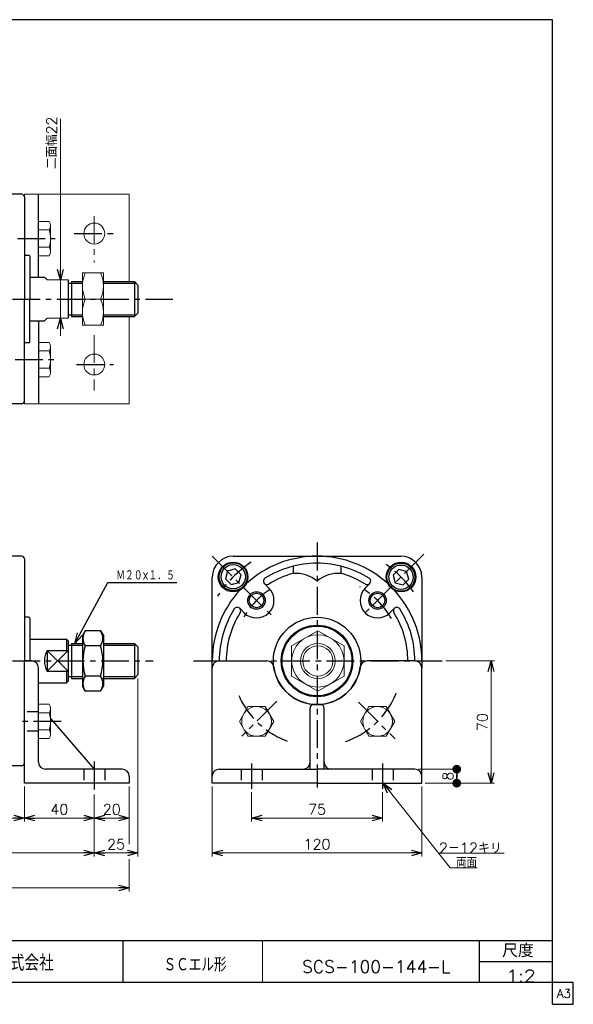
# Model space of a CAD drawing. Header units: millimetres. Extents: x -380 to 408, y -281 to 283.
# Tile 2 of 2: x 91 to 408, y -281 to 283. Entities that reach past the tile are written whole.
import ezdxf
from ezdxf.enums import TextEntityAlignment as Align

# ---------------------------------------------------------------- set-up
doc = ezdxf.new("R2010")
doc.units = ezdxf.units.MM
doc.header["$LTSCALE"] = 0.5
doc.linetypes.add('CENTER', pattern=[50.8, 31.75, -6.35, 6.35, -6.35])
doc.linetypes.add('DASHED', pattern=[19.05, 12.7, -6.35])
doc.layers.add('ZUWAKU', color=7, linetype='Continuous')
doc.styles.add('FdaStyle0', font='txt.shx', dxfattribs={"bigfont": 'bigfont'})
doc.dimstyles.new('DaDimRotatedStyle', dxfattribs={"dimtxt": 6, "dimasz": 6.000004, "dimexe": 2, "dimexo": 2, "dimgap": 2, "dimtad": 3, "dimdsep": 46, "dimtxsty": 'FdaStyle0', "dimblk1": 'OPEN30', "dimblk2": 'OPEN30', "dimsah": 1, "dimcen": 0.09, "dimclrd": 4, "dimclre": 4, "dimclrt": 4, "dimadec": 0, "dimazin": 2, "dimtfac": 1, "dimtdec": 4, "dimtmove": 0, "dimatfit": 0, "dimfxl": 1, "dimarcsym": 0})

# ---------------------------------------------------------------- blocks, each defined once
blk = doc.blocks.new('_OPEN30')
at = {"color": 0, "linetype": 'ByBlock', "lineweight": -2}
for p, q in [((-1, 0.267949), (0, 0)), ((0, 0), (-1, -0.267949)), ((0, 0), (-1, 0))]:
    blk.add_line(p, q, dxfattribs=at)
blk = doc.blocks.new('DC_GROUP_Φ100_3')
at = {"color": 4, "linetype": 'Continuous', "lineweight": 25}
for p, q in [((128.6, -67), (126.97, -69.82)), ((137.34, -67), (128.6, -67)), ((137.34, -67), (138.97, -69.82)), ((126.97, -69.82), (126.97, -98.82)), ((138.97, -69.82), (138.97, -98.82)), ((138.97, -69.82), (138.97, -98.82)), ((137.34, -75.66), (128.6, -75.66)), ((137.34, -92.98), (128.6, -92.98)), ((128.6, -101.64), (126.97, -98.82)), ((137.34, -101.64), (138.97, -98.82)), ((137.34, -101.64), (128.6, -101.64))]:
    blk.add_line(p, q, dxfattribs=at)
for centre, radius, start, end in [((134.93, -71.33), 7.67, 145.6111, 214.3889), ((131.01, -71.33), 7.67, 325.6111, 34.3889), ((155.92, -84.32), 28.66, 162.4111, 197.5889), ((110.02, -84.32), 28.66, 342.4111, 17.5889), ((134.93, -97.31), 7.67, 145.6111, 214.3889), ((131.01, -97.31), 7.67, 325.6111, 34.3889)]:
    blk.add_arc(centre, radius, start, end, dxfattribs=at)
blk = doc.blocks.new('DC_GROUP_Φ100_4')
at = {"color": 4, "linetype": 'Continuous', "lineweight": 13}
for p, q in [((261.74, -67), (246.74, -75.66)), ((276.74, -75.66), (261.74, -67)), ((246.74, -75.66), (246.74, -92.98)), ((276.74, -92.98), (276.74, -75.66)), ((246.74, -92.98), (261.74, -101.64)), ((261.74, -101.64), (276.74, -92.98))]:
    blk.add_line(p, q, dxfattribs=at)
for radius in [15, 10, 8.65]:
    blk.add_circle((261.74, -84.32), radius, dxfattribs=at)
blk = doc.blocks.new('DC_GROUP_Φ100_5')
at = {"color": 4, "linetype": 'Continuous', "lineweight": 25}
for p, q in [((210.04, -32.85), (208.85, -37.31)), ((214.5, -31.65), (210.04, -32.85)), ((217.77, -34.92), (214.5, -31.65)), ((208.85, -37.31), (212.11, -40.57)), ((212.11, -40.57), (216.57, -39.38)), ((216.57, -39.38), (217.77, -34.92))]:
    blk.add_line(p, q, dxfattribs=at)
for radius in [8, 6.96]:
    blk.add_circle((213.31, -36.11), radius, dxfattribs=at)
blk = doc.blocks.new('DC_GROUP_Φ100_6')
at = {"color": 4, "linetype": 'Continuous', "lineweight": 25}
for p, q in [((308.13, -31.88), (304.86, -35.15)), ((312.59, -33.08), (308.13, -31.88)), ((313.78, -37.54), (312.59, -33.08)), ((304.86, -35.15), (306.06, -39.61)), ((310.52, -40.8), (313.78, -37.54)), ((306.06, -39.61), (310.52, -40.8))]:
    blk.add_line(p, q, dxfattribs=at)
for radius in [8, 6.96]:
    blk.add_circle((309.32, -36.34), radius, dxfattribs=at)
blk = doc.blocks.new('DC_GROUP_Φ100_7')
at = {"color": 4, "linetype": 'Continuous', "lineweight": 13}
for p, q in [((101.75, -128.78), (101.75, -109.15)), ((101.75, -109.15), (107.85, -109.15)), ((108.75, -126.33), (108.75, -111.6)), ((101.75, -114.06), (107.85, -114.06)), ((101.75, -123.87), (107.85, -123.87)), ((101.75, -128.78), (107.85, -128.78))]:
    blk.add_line(p, q, dxfattribs=at)
for centre, radius, start, end in [((104.97, -111.6), 3.78, 319.5701, 40.4299), ((94.97, -118.97), 13.78, 339.1359, 20.8641), ((104.97, -126.33), 3.78, 319.5701, 40.4299)]:
    blk.add_arc(centre, radius, start, end, dxfattribs=at)
blk = doc.blocks.new('DC_GROUP_Φ100_12')
at = {"color": 4, "linetype": 'Continuous', "lineweight": 13}
for p, q in [((221.73, -110.47), (216.82, -118.97)), ((231.54, -110.47), (221.73, -110.47)), ((236.45, -118.97), (231.54, -110.47)), ((216.82, -118.97), (221.73, -127.47)), ((231.54, -127.47), (236.45, -118.97)), ((221.73, -127.47), (231.54, -127.47))]:
    blk.add_line(p, q, dxfattribs=at)
blk.add_circle((226.64, -118.97), 8.5, dxfattribs=at)
blk = doc.blocks.new('DC_GROUP_Φ100_13')
at = {"color": 4, "linetype": 'Continuous', "lineweight": 13}
for p, q in [((221.73, -110.47), (216.82, -118.97)), ((231.54, -110.47), (221.73, -110.47)), ((236.45, -118.97), (231.54, -110.47)), ((216.82, -118.97), (221.73, -127.47)), ((231.54, -127.47), (236.45, -118.97)), ((221.73, -127.47), (231.54, -127.47))]:
    blk.add_line(p, q, dxfattribs=at)
blk.add_circle((226.64, -118.97), 8.5, dxfattribs=at)
blk = doc.blocks.new('DC_GROUP_Φ100_14')
at = {"color": 4, "linetype": 'Continuous', "lineweight": 13}
for p, q in [((291.02, -110.47), (286.12, -118.97)), ((300.84, -110.47), (291.02, -110.47)), ((305.75, -118.97), (300.84, -110.47)), ((286.12, -118.97), (291.02, -127.47)), ((300.84, -127.47), (305.75, -118.97)), ((291.02, -127.47), (300.84, -127.47))]:
    blk.add_line(p, q, dxfattribs=at)
blk.add_circle((295.93, -118.97), 8.5, dxfattribs=at)
blk = doc.blocks.new('*D15')
at = {"color": 4, "linetype": 'Continuous', "lineweight": 13}
for p, q in [((223.78, -159.5), (223.78, -176.32)), ((298.78, -159.5), (298.78, -176.32)), ((223.78, -174.32), (298.78, -174.32))]:
    blk.add_line(p, q, dxfattribs=at)
at = {"color": 4, "xscale": 6.000005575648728, "yscale": 5.999978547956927}
for p, rotation in [((223.78, -174.32), 180), ((298.78, -174.32), 360)]:
    blk.add_blockref('_OPEN30', p, dxfattribs=dict(at, rotation=rotation))
at = {"color": 4, "insert": (261.28, -172.32), "char_height": 6, "width": 22.5, "attachment_point": 8, "style": 'FdaStyle0'}
blk.add_mtext('\\T1.00;75', dxfattribs=at)
blk = doc.blocks.new('*D16')
at = {"color": 4, "linetype": 'Continuous', "lineweight": 13}
for p, q in [((201.28, -156.32), (201.28, -196.32)), ((321.28, -156.32), (321.28, -196.32)), ((201.28, -194.32), (321.28, -194.32))]:
    blk.add_line(p, q, dxfattribs=at)
at = {"color": 4, "xscale": 6.000005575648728, "yscale": 5.999978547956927}
for p, rotation in [((201.28, -194.32), 180), ((321.28, -194.32), 360)]:
    blk.add_blockref('_OPEN30', p, dxfattribs=dict(at, rotation=rotation))
at = {"color": 4, "insert": (261.28, -192.32), "char_height": 6, "width": 30, "attachment_point": 8, "style": 'FdaStyle0'}
blk.add_mtext('\\T1.00;120', dxfattribs=at)
blk = doc.blocks.new('_DOT')
at = {"color": 0, "linetype": 'ByBlock', "lineweight": -2}
blk.add_line((-0.5, 0), (-1, 0), dxfattribs=at)
at = {"color": 0, "linetype": 'ByBlock', "const_width": 0.5}
blk.add_lwpolyline([(-0.25, 0, 1), (0.25, 0, 1)], format="xyb", close=True, dxfattribs=at)
blk = doc.blocks.new('*D17')
at = {"color": 4, "linetype": 'Continuous', "lineweight": 13}
for p, q in [((319.28, -146.32), (343.28, -146.32)), ((341.28, -154.32), (341.28, -146.32)), ((323.28, -154.32), (343.28, -154.32))]:
    blk.add_line(p, q, dxfattribs=at)
at = {"color": 4, "xscale": 5, "yscale": 5}
for p, rotation in [((341.28, -146.32), 90), ((341.28, -154.32), 270)]:
    blk.add_blockref('_DOT', p, dxfattribs=dict(at, rotation=rotation))
at = {"color": 4, "insert": (339.28, -150.32), "char_height": 6, "width": 15, "attachment_point": 8, "rotation": 90, "style": 'FdaStyle0'}
blk.add_mtext('\\T1.00;8', dxfattribs=at)
blk = doc.blocks.new('*D18')
at = {"color": 4, "linetype": 'Continuous', "lineweight": 13}
for p, q in [((334.95, -84.32), (362.9, -84.32)), ((360.9, -154.32), (360.9, -84.32)), ((323.28, -154.32), (362.9, -154.32))]:
    blk.add_line(p, q, dxfattribs=at)
at = {"color": 4, "xscale": 6.000005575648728, "yscale": 5.999978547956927}
for p, rotation in [((360.9, -84.32), 90), ((360.9, -154.32), 270)]:
    blk.add_blockref('_OPEN30', p, dxfattribs=dict(at, rotation=rotation))
at = {"color": 4, "insert": (358.9, -119.32), "char_height": 6, "width": 22.5, "attachment_point": 8, "rotation": 90, "style": 'FdaStyle0'}
blk.add_mtext('\\T1.00;70', dxfattribs=at)
blk = doc.blocks.new('*D19')
at = {"color": 4, "linetype": 'Continuous', "lineweight": 13}
for p, q in [((-174.25, -156.32), (-174.25, -176.32)), ((93.75, -156.32), (93.75, -176.32)), ((-174.25, -174.32), (93.75, -174.32))]:
    blk.add_line(p, q, dxfattribs=at)
at = {"color": 4, "xscale": 6.000005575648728, "yscale": 5.999978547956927}
for p, rotation in [((-174.25, -174.32), 180), ((93.75, -174.32), 360)]:
    blk.add_blockref('_OPEN30', p, dxfattribs=dict(at, rotation=rotation))
at = {"color": 4, "insert": (-40.25, -172.32), "char_height": 6, "width": 30, "attachment_point": 8, "style": 'FdaStyle0'}
blk.add_mtext('\\T1.00;268', dxfattribs=at)
blk = doc.blocks.new('*D20')
at = {"color": 4, "linetype": 'Continuous', "lineweight": 13}
for p, q in [((93.75, -156.32), (93.75, -176.32)), ((133.75, -160.76), (133.75, -176.32)), ((93.75, -174.32), (133.75, -174.32))]:
    blk.add_line(p, q, dxfattribs=at)
at = {"color": 4, "xscale": 6.000005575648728, "yscale": 5.999978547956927}
for p, rotation in [((93.75, -174.32), 180), ((133.75, -174.32), 360)]:
    blk.add_blockref('_OPEN30', p, dxfattribs=dict(at, rotation=rotation))
at = {"color": 4, "insert": (113.75, -172.32), "char_height": 6, "width": 22.5, "attachment_point": 8, "style": 'FdaStyle0'}
blk.add_mtext('\\T1.00;40', dxfattribs=at)
blk = doc.blocks.new('*D21')
at = {"color": 4, "linetype": 'Continuous', "lineweight": 13}
for p, q in [((153.75, -156.32), (153.75, -176.32)), ((133.75, -160.76), (133.75, -176.32)), ((133.75, -174.32), (153.75, -174.32))]:
    blk.add_line(p, q, dxfattribs=at)
at = {"color": 4, "xscale": 6.000005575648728, "yscale": 5.999978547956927}
for p, rotation in [((133.75, -174.32), 180), ((153.75, -174.32), 360)]:
    blk.add_blockref('_OPEN30', p, dxfattribs=dict(at, rotation=rotation))
at = {"color": 4, "insert": (143.75, -172.32), "char_height": 6, "width": 22.5, "attachment_point": 8, "style": 'FdaStyle0'}
blk.add_mtext('\\T1.00;20', dxfattribs=at)
blk = doc.blocks.new('*D22')
at = {"color": 4, "linetype": 'Continuous', "lineweight": 13}
for p, q in [((-214.25, -160.76), (-214.25, -196.32)), ((133.75, -160.76), (133.75, -196.32)), ((-214.25, -194.32), (133.75, -194.32))]:
    blk.add_line(p, q, dxfattribs=at)
at = {"color": 4, "xscale": 6.000005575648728, "yscale": 5.999978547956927}
for p, rotation in [((-214.25, -194.32), 180), ((133.75, -194.32), 360)]:
    blk.add_blockref('_OPEN30', p, dxfattribs=dict(at, rotation=rotation))
at = {"color": 4, "insert": (-40.25, -192.32), "char_height": 6, "width": 30, "attachment_point": 8, "style": 'FdaStyle0'}
blk.add_mtext('\\T1.00;348', dxfattribs=at)
blk = doc.blocks.new('*D23')
at = {"color": 4, "linetype": 'Continuous', "lineweight": 13}
for p, q in [((158.75, -94.32), (158.75, -196.32)), ((133.75, -160.76), (133.75, -196.32)), ((133.75, -194.32), (158.75, -194.32))]:
    blk.add_line(p, q, dxfattribs=at)
at = {"color": 4, "xscale": 6.000005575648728, "yscale": 5.999978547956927}
for p, rotation in [((133.75, -194.32), 180), ((158.75, -194.32), 360)]:
    blk.add_blockref('_OPEN30', p, dxfattribs=dict(at, rotation=rotation))
at = {"color": 4, "insert": (146.25, -192.32), "char_height": 6, "width": 22.5, "attachment_point": 8, "style": 'FdaStyle0'}
blk.add_mtext('\\T1.00;25', dxfattribs=at)
blk = doc.blocks.new('DC_GROUP_Φ100_15')
at = {"color": 4, "linetype": 'Continuous', "lineweight": 13}
for p, q in [((-234.25, -156.32), (-234.25, -216.32)), ((153.75, -156.32), (153.75, -189.25)), ((153.75, -197.86), (153.75, -216.32)), ((-234.25, -214.32), (153.75, -214.32))]:
    blk.add_line(p, q, dxfattribs=at)
at = {"color": 4, "xscale": 6.000005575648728, "yscale": 5.999978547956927}
for p, rotation in [((-234.25, -214.32), 180), ((153.75, -214.32), 360)]:
    blk.add_blockref('_OPEN30', p, dxfattribs=dict(at, rotation=rotation))
at = {"color": 4, "style": 'FdaStyle0'}
blk.add_text('388', height=6, dxfattribs=at).set_placement((-49.25, -212.32), (-31.25, -212.32), align=Align.FIT)
blk = doc.blocks.new('DC_GROUP_Φ100_16')
at = {"color": 4, "linetype": 'Continuous', "lineweight": 13}
for p, q in [((138.97, 137.99), (126.97, 137.99)), ((126.97, 137.99), (126.97, 107.99)), ((138.97, 107.99), (138.97, 137.99)), ((128.59, 122.99), (137.35, 122.99)), ((126.97, 107.99), (138.97, 107.99))]:
    blk.add_line(p, q, dxfattribs=at)
for centre, start, end in [((145.04, 130.49), 155.495, 204.505), ((120.9, 130.49), 335.495, 24.505), ((145.04, 115.49), 155.495, 204.505), ((120.9, 115.49), 335.495, 24.505)]:
    blk.add_arc(centre, 18.08, start, end, dxfattribs=at)
blk = doc.blocks.new('DC_GROUP_Φ100_17')
at = {"color": 4, "linetype": 'Continuous', "lineweight": 13}
for p, q in [((101.75, 147.82), (101.75, 167.45)), ((101.75, 167.45), (107.85, 167.45)), ((108.75, 150.27), (108.75, 165)), ((101.75, 162.54), (107.85, 162.54)), ((101.75, 152.73), (107.85, 152.73)), ((101.75, 147.82), (107.85, 147.82))]:
    blk.add_line(p, q, dxfattribs=at)
for centre, radius, start, end in [((104.97, 165), 3.78, 319.5701, 40.4299), ((94.97, 157.63), 13.78, 339.1359, 20.8641), ((104.97, 150.27), 3.78, 319.5701, 40.4299)]:
    blk.add_arc(centre, radius, start, end, dxfattribs=at)
blk = doc.blocks.new('DC_GROUP_Φ100_18')
at = {"color": 4, "linetype": 'Continuous', "lineweight": 13}
for p, q in [((101.75, 78.52), (101.75, 98.15)), ((101.75, 98.15), (107.85, 98.15)), ((101.75, 93.25), (107.85, 93.25)), ((108.75, 80.98), (108.75, 95.7)), ((101.75, 83.43), (107.85, 83.43)), ((101.75, 78.52), (107.85, 78.52))]:
    blk.add_line(p, q, dxfattribs=at)
for centre, radius, start, end in [((104.97, 95.7), 3.78, 319.5701, 40.4299), ((94.97, 88.34), 13.78, 339.1359, 20.8641), ((104.97, 80.98), 3.78, 319.5701, 40.4299)]:
    blk.add_arc(centre, radius, start, end, dxfattribs=at)
blk = doc.blocks.new('DC_GROUP_Φ100_19')
at = {"color": 4, "linetype": 'Continuous', "lineweight": 13}
for p, q in [((101.75, 78.52), (101.75, 98.15)), ((101.75, 98.15), (107.85, 98.15)), ((101.75, 93.25), (107.85, 93.25)), ((108.75, 80.98), (108.75, 95.7)), ((101.75, 83.43), (107.85, 83.43)), ((101.75, 78.52), (107.85, 78.52))]:
    blk.add_line(p, q, dxfattribs=at)
for centre, radius, start, end in [((104.97, 95.7), 3.78, 319.5701, 40.4299), ((94.97, 88.34), 13.78, 339.1359, 20.8641), ((104.97, 80.98), 3.78, 319.5701, 40.4299)]:
    blk.add_arc(centre, radius, start, end, dxfattribs=at)

msp = doc.modelspace()

# ---------------------------------------------------------------- linework, layer by layer
at = {"color": 4, "linetype": 'Continuous', "lineweight": 13}
for p, q in [((114.336, 226.152), (114.336, 133.986)), ((93.749, 182.986), (93.749, 62.986)), ((93.749, 182.986), (153.742, 182.986)), ((153.742, 182.986), (153.742, 132.986)), ((106.749, 133.986), (105.176, 135.486)), ((106.749, 133.986), (118.749, 133.986)), ((114.336, 111.986), (114.336, 133.986)), ((126.97, 132.986), (126.97, 112.986)), ((153.742, 112.986), (153.742, 62.986)), ((106.749, 111.986), (105.176, 110.486)), ((106.749, 111.986), (118.749, 111.986)), ((114.336, 101.986), (114.336, 111.986)), ((153.742, 62.986), (93.742, 62.986)), ((299.179, -154.317), (337.569, -202.796)), ((330.994, -194.493), (368.421, -194.493)), ((337.569, -202.796), (352.906, -202.796))]:
    msp.add_line(p, q, dxfattribs=at)
at = {"color": 4, "linetype": 'Continuous', "lineweight": 25}
for p, q in [((92.249, 182.986), (66.749, 182.986)), ((92.249, 182.986), (66.749, 182.986)), ((93.749, 181.486), (93.749, 147.986)), ((93.749, 181.486), (93.749, 122.986)), ((101.749, 135.486), (101.749, 182.986)), ((96.249, 147.986), (93.749, 147.986)), ((96.749, 147.486), (96.749, 122.986)), ((96.749, 135.486), (105.176, 135.486)), ((118.749, 133.986), (118.749, 111.986)), ((118.749, 131.986), (120.749, 131.986)), ((120.749, 132.986), (126.97, 132.986)), ((120.749, 132.986), (120.749, 112.986)), ((120.749, 131.986), (126.97, 131.986)), ((138.97, 132.986), (156.749, 132.986)), ((138.97, 131.986), (157.749, 131.986)), ((158.749, 130.986), (156.749, 132.986)), ((156.749, 132.986), (156.749, 112.986)), ((158.749, 130.986), (158.749, 114.986)), ((93.749, 64.486), (93.749, 122.986)), ((96.749, 98.486), (96.749, 122.986)), ((118.749, 113.986), (120.749, 113.986)), ((120.749, 113.986), (126.97, 113.986)), ((120.749, 112.986), (126.97, 112.986)), ((138.97, 113.986), (157.749, 113.986)), ((138.97, 112.986), (156.749, 112.986)), ((158.749, 114.986), (156.749, 112.986)), ((96.749, 110.486), (105.176, 110.486)), ((101.749, 110.486), (101.749, 62.986)), ((96.249, 97.986), (93.749, 97.986)), ((92.249, 62.986), (66.749, 62.986)), ((92.249, -24.317), (66.749, -24.317)), ((92.249, -24.317), (66.749, -24.317)), ((93.749, -25.817), (93.749, -59.317)), ((93.749, -25.817), (93.749, -84.317)), ((213.283, -24.317), (261.283, -24.317)), ((261.529, -24.317), (309.283, -24.317)), ((247.583, -30.019), (247.583, -34.154)), ((274.983, -30.019), (274.983, -34.154)), ((122.606, -74.334), (141.491, -39.415)), ((141.491, -39.415), (181.091, -39.415)), ((201.283, -88.317), (201.283, -36.317)), ((321.283, -36.317), (321.283, -88.317)), ((231.125, -40.017), (233.706, -42.598)), ((291.441, -40.017), (288.86, -42.598)), ((216.983, -54.159), (219.564, -56.74)), ((305.583, -54.159), (303.003, -56.74)), ((96.249, -59.317), (93.749, -59.317)), ((96.749, -59.817), (96.749, -84.317)), ((96.749, -71.817), (117.749, -71.817)), ((117.749, -71.817), (118.749, -72.817)), ((117.749, -71.817), (117.749, -78.377)), ((118.749, -72.817), (118.749, -95.817)), ((106.749, -78.377), (106.749, -90.257)), ((106.749, -78.377), (118.749, -78.377)), ((106.749, -78.377), (118.749, -90.257)), ((118.749, -78.377), (106.749, -90.257)), ((118.749, -75.317), (120.749, -75.317)), ((120.749, -74.317), (126.97, -74.317)), ((120.749, -74.317), (120.749, -94.317)), ((120.749, -75.317), (126.97, -75.317)), ((138.97, -74.317), (156.749, -74.317)), ((138.97, -75.317), (157.749, -75.317)), ((158.749, -76.317), (156.749, -74.317)), ((156.749, -74.317), (156.749, -94.317)), ((158.749, -76.317), (158.749, -92.317)), ((93.749, -142.817), (93.749, -84.317)), ((97.749, -84.317), (93.749, -84.317)), ((93.749, -154.317), (93.749, -84.317)), ((205.283, -84.317), (232.561, -84.317)), ((205.283, -84.317), (232.561, -84.317)), ((317.283, -84.317), (290.006, -84.317)), ((317.283, -84.317), (290.006, -84.317)), ((101.749, -142.317), (101.749, -88.317)), ((201.283, -154.317), (201.283, -88.317)), ((201.283, -154.317), (201.283, -88.317)), ((321.283, -154.317), (321.283, -88.317)), ((321.283, -154.317), (321.283, -88.317)), ((106.749, -90.257), (118.749, -90.257)), ((117.749, -90.257), (117.749, -96.817)), ((117.749, -96.817), (118.749, -95.817)), ((118.749, -93.317), (120.749, -93.317)), ((120.749, -93.317), (126.97, -93.317)), ((120.749, -94.317), (126.97, -94.317)), ((138.074, -94.317), (156.749, -94.317)), ((138.97, -93.317), (157.749, -93.317)), ((158.749, -92.317), (156.749, -94.317)), ((101.749, -96.817), (117.749, -96.817)), ((257.283, -146.317), (257.283, -111.317)), ((257.283, -146.317), (257.283, -111.317)), ((261.283, -109.317), (259.283, -109.317)), ((261.283, -109.317), (259.283, -109.317)), ((261.283, -109.317), (263.283, -109.317)), ((261.283, -109.317), (263.283, -109.317)), ((265.283, -146.317), (265.283, -111.317)), ((265.283, -146.317), (265.283, -111.317)), ((108.647, -117.293), (133.749, -146.317)), ((92.249, -144.317), (66.749, -144.317)), ((149.749, -146.317), (105.749, -146.317)), ((205.283, -146.317), (261.283, -146.317)), ((205.283, -146.317), (261.283, -146.317)), ((317.283, -146.317), (261.283, -146.317)), ((317.283, -146.317), (261.283, -146.317)), ((153.749, -150.317), (153.749, -154.317)), ((153.749, -154.317), (93.749, -154.317)), ((261.283, -154.317), (201.283, -154.317)), ((261.283, -154.317), (201.283, -154.317)), ((261.283, -154.317), (321.283, -154.317)), ((261.283, -154.317), (321.283, -154.317))]:
    msp.add_line(p, q, dxfattribs=at)
at = {"color": 4, "linetype": 'CENTER', "lineweight": 13}
for p, q in [((133.749, 170.546), (133.749, 143.91)), ((133.749, 102.232), (133.749, 70.582))]:
    msp.add_line(p, q, dxfattribs=at)
at = {"color": 4, "linetype": 'CENTER', "lineweight": 25}
for p, q in [((122.277, 160.486), (147.033, 160.486)), ((89.705, 157.634), (111.353, 157.634)), ((-192.517, 122.986), (178.642, 122.986)), ((88.392, 88.338), (112.781, 88.338)), ((123.53, 85.486), (144.839, 85.486)), ((261.283, -16.558), (261.283, -156.852)), ((201.257, -24.291), (235.746, -58.78)), ((322.52, -23.081), (287.286, -58.314)), ((-192.517, -84.317), (167.436, -84.317)), ((190.53, -84.317), (332.955, -84.317)), ((238.19, -107.41), (218.251, -127.349)), ((284.966, -108), (305.928, -128.962)), ((114.83, -118.965), (91.885, -118.965)), ((133.749, -141.998), (133.749, -158.756)), ((223.783, -143.156), (223.783, -157.501)), ((223.783, -143.156), (223.783, -157.501)), ((298.783, -143.156), (298.783, -157.501)), ((298.783, -143.156), (298.783, -157.501))]:
    msp.add_line(p, q, dxfattribs=at)
at = {"color": 4, "linetype": 'DASHED', "lineweight": 25}
for p, q in [((101.749, -113.465), (93.749, -113.465)), ((101.749, -124.465), (93.749, -124.465)), ((127.749, -146.317), (127.749, -154.317)), ((139.749, -146.317), (139.749, -154.317)), ((217.783, -146.317), (217.783, -154.317)), ((217.783, -146.317), (217.783, -154.317)), ((229.783, -146.317), (229.783, -154.317)), ((229.783, -146.317), (229.783, -154.317)), ((292.783, -146.317), (292.783, -154.317)), ((292.783, -146.317), (292.783, -154.317)), ((304.783, -146.317), (304.783, -154.317)), ((304.783, -146.317), (304.783, -154.317))]:
    msp.add_line(p, q, dxfattribs=at)
at = {"color": 4, "linetype": 'Continuous', "lineweight": 13}
for centre in [(133.749, 160.486), (133.749, 85.486)]:
    msp.add_circle(centre, 6, dxfattribs=at)
at = {"color": 4, "linetype": 'Continuous', "lineweight": 25}
for centre, radius in [((213.2, -36.234), 8.5), ((309.367, -36.234), 8.5), ((226.635, -49.669), 5), ((295.932, -49.669), 5), ((226.635, -49.669), 4.2), ((295.932, -49.669), 4.2), ((261.283, -84.317), 25), ((261.283, -84.317), 20.5), ((261.283, -84.317), 20)]:
    msp.add_circle(centre, radius, dxfattribs=at)
for centre, radius, start, end in [((92.249, 181.486), 1.5, 0, 90), ((92.249, 181.486), 1.5, 0, 90), ((96.249, 147.486), 0.5, 0, 90), ((96.249, 98.486), 0.5, 270, 0), ((92.249, 64.486), 1.5, 270, 0), ((92.249, -25.817), 1.5, 0, 90), ((92.249, -25.817), 1.5, 0, 90), ((213.283, -36.317), 12, 90, 180), ((261.283, -84.317), 60, 90, 132.42335), ((261.283, -84.317), 60, 47.57665, 89.76563), ((309.283, -36.317), 12, 0, 90), ((261.283, -84.317), 56, 90, 122.16041), ((261.283, -84.317), 56, 57.83959, 90), ((232.54, -38.603), 2, 122.16041, 302.16041), ((261.283, -84.317), 52, 105.27556, 122.16041), ((248.745, -54.121), 20, 51.01605, 93.32953), ((273.822, -54.121), 20, 86.67047, 128.98395), ((261.283, -84.317), 52, 57.83959, 74.72444), ((290.027, -38.603), 2, 237.83959, 57.83959), ((261.283, -84.317), 60, 137.57665, 179.76563), ((226.635, -49.669), 10, 225, 45), ((295.932, -49.669), 10, 135, 315), ((261.283, -84.317), 60, 0, 42.42335), ((261.283, -84.317), 56, 147.83959, 180), ((215.569, -55.574), 2, 327.83959, 147.83959), ((306.998, -55.574), 2, 32.16041, 212.16041), ((261.283, -84.317), 56, 0, 32.16041), ((96.249, -59.817), 0.5, 0, 90), ((261.283, -84.317), 52, 147.83959, 180), ((261.283, -84.317), 52, 0, 32.16041), ((117.176, -84.317), 12, 150.33025, 209.66975), ((97.749, -88.317), 4, 0, 90), ((205.283, -88.317), 4, 90, 180), ((205.283, -88.317), 4, 90, 180), ((232.561, -88.317), 4, 7.92814, 90), ((232.561, -88.317), 4, 7.92814, 90), ((290.006, -88.317), 4, 90, 172.07186), ((290.006, -88.317), 4, 90, 172.07186), ((317.283, -88.317), 4, 0, 90), ((317.283, -88.317), 4, 0, 90), ((261.283, -84.317), 25, 187.92814, 270), ((261.283, -84.317), 25, 187.92814, 270), ((261.283, -84.317), 25, 270, 352.07186), ((261.283, -84.317), 25, 270, 352.07186), ((259.283, -111.317), 2, 90, 180), ((259.283, -111.317), 2, 90, 180), ((263.283, -111.317), 2, 0, 90), ((263.283, -111.317), 2, 0, 90), ((92.249, -142.817), 1.5, 270, 0), ((105.749, -142.317), 4, 180, 270), ((149.749, -150.317), 4, 0, 90), ((205.283, -150.317), 4, 90, 180), ((205.283, -150.317), 4, 90, 180), ((253.283, -142.317), 4, 270, 0), ((253.283, -142.317), 4, 270, 0), ((269.283, -142.317), 4, 180, 270), ((269.283, -142.317), 4, 180, 270), ((317.283, -150.317), 4, 0, 90), ((317.283, -150.317), 4, 0, 90)]:
    msp.add_arc(centre, radius, start, end, dxfattribs=at)
at = {"color": 4, "linetype": 'CENTER', "lineweight": 25}
for radius, start, end in [(68, 123.76225, 147.01796), (68, 35.63092, 56.42583), (49, 123.2866, 148.90521), (49, 29.70803, 60.04185), (49, 203.86721, 249.47002), (49, 203.86721, 249.47002), (49, 289.50648, 339.23482), (49, 289.50648, 339.23482)]:
    msp.add_arc((261.283, -84.317), radius, start, end, dxfattribs=at)
at = {"layer": 'ZUWAKU', "color": 5, "linetype": 'Continuous', "lineweight": 25}
for p, q in [((396, 283), (-380, 283)), ((396, -281), (396, 283)), ((408, -268.5), (-380, -268.5)), ((408, -281), (408, -268.5)), ((396, -281), (408, -281))]:
    msp.add_line(p, q, dxfattribs=at)
at = {"layer": 'ZUWAKU', "color": 4, "linetype": 'Continuous', "lineweight": 25}
for p, q in [((14, -244.5), (396, -244.5)), ((150, -244.5), (150, -268.5)), ((354.27, -268.5), (354.27, -244.5)), ((354.27, -256.5), (396, -256.5))]:
    msp.add_line(p, q, dxfattribs=at)
at = {"layer": 'ZUWAKU', "color": 4, "linetype": 'Continuous', "lineweight": 13}
msp.add_line((230, -244.5), (230, -268.5), dxfattribs=at)

# ---------------------------------------------------------------- block references
at = {"linetype": 'Continuous'}
for name in ['DC_GROUP_Φ100_17', 'DC_GROUP_Φ100_16', 'DC_GROUP_Φ100_18', 'DC_GROUP_Φ100_19', 'DC_GROUP_Φ100_5', 'DC_GROUP_Φ100_6', 'DC_GROUP_Φ100_3', 'DC_GROUP_Φ100_4', 'DC_GROUP_Φ100_7', 'DC_GROUP_Φ100_12', 'DC_GROUP_Φ100_13', 'DC_GROUP_Φ100_14', 'DC_GROUP_Φ100_15']:
    msp.add_blockref(name, (0, 0), dxfattribs=at)
at = {"color": 4, "xscale": 6.000005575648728, "yscale": 5.999978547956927}
for p, rotation in [((114.336, 133.986), 270), ((114.336, 111.986), 90), ((122.606, -74.334), 241.5953312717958), ((299.179, -154.317), 128.3753326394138)]:
    msp.add_blockref('_OPEN30', p, dxfattribs=dict(at, rotation=rotation))

# ---------------------------------------------------------------- texts
at = {"color": 4, "style": 'FdaStyle0', "width": 0.892857}
msp.add_text('二面幅22', height=6, rotation=90, dxfattribs=at).set_placement((112.336, 197.522), (112.336, 227.522), align=Align.FIT)
at = {"color": 4, "style": 'FdaStyle0'}
for s, height, width, p, p2 in [('Ｍ２０×１．５', 6, 0.666667, (146.291, -38.215), (179.891, -38.215)), ('2－12キリ', 6, 0.909091, (330.994, -194.493), (366.994, -194.493)), ('両面', 6, 0.833333, (340.892, -202.796), (352.892, -202.796)), ('ＳＣエル形', 8, 0.692308, (173.42, -262.292), (209.42, -262.292)), ('SCS-100-144-L', 7, 0.823301, (252.739, -262.943), (337.539, -262.943)), ('1:2', 7, 0.8, (369.666, -268.217), (386.466, -268.217))]:
    msp.add_text(s, height=height, dxfattribs=dict(at, width=width)).set_placement(p, p2, align=Align.FIT)
at = {"layer": 'ZUWAKU', "color": 4, "style": 'FdaStyle0'}
for s, height, width, p, p2 in [('尺度', 7.6, 0.749175, (367.23, -254.06), (385.39, -254.06)), ('藤倉ゴム工業株式会社', 9, 0.652778, (26.025, -261.815), (110.625, -261.815))]:
    msp.add_text(s, height=height, dxfattribs=dict(at, width=width)).set_placement(p, p2, align=Align.FIT)
at = {"layer": 'ZUWAKU', "color": 7, "style": 'FdaStyle0', "width": 0.8}
msp.add_text('A3', height=5, dxfattribs=at).set_placement((398.615, -277.25), (406.615, -277.25), align=Align.FIT)

# ---------------------------------------------------------------- dimensions: what is measured, and where the dimension line sits
at = {"linetype": 'Continuous', "lineweight": 13}
for base, p2, override, picture, middle in [((360.903, -84.317), (332.955, -84.317), {"dimtxt": 6, "dimasz": 6.000004, "dimexe": 2, "dimexo": 2, "dimgap": 2, "dimtad": 3, "dimtih": 0, "dimtoh": 0, "dimdec": 2, "dimzin": 8, "dimtxsty": 'FdaStyle0', "dimblk1": 'OPEN30', "dimblk2": 'OPEN30', "dimsah": 1, "dimclrd": 4, "dimclre": 4, "dimclrt": 4, "dimazin": 2, "dimtofl": 1, "dimatfit": 0, "dimtolj": 0, "dimtzin": 8}, '*D18', (360.903, -119.317)), ((341.283, -146.317), (317.283, -146.317), {"dimtxt": 6, "dimasz": 5, "dimexe": 2, "dimexo": 2, "dimgap": 2, "dimtad": 3, "dimtih": 0, "dimtoh": 0, "dimdec": 2, "dimzin": 8, "dimtxsty": 'FdaStyle0', "dimblk1": 'DOT', "dimblk2": 'DOT', "dimsah": 1, "dimclrd": 4, "dimclre": 4, "dimclrt": 4, "dimazin": 2, "dimtofl": 1, "dimatfit": 0, "dimtolj": 0, "dimtzin": 8}, '*D17', (341.283, -150.317))]:
    dim = msp.add_linear_dim(base=base, p1=(321.283, -154.317), p2=p2, angle=90, dimstyle='DaDimRotatedStyle', override=override, dxfattribs=at)
    dim.commit()
    dim.dimension.update_dxf_attribs({"geometry": picture, "text_midpoint": middle})
for base, p1, p2, picture, middle in [((158.749, -194.317), (133.749, -158.756), (158.749, -92.317), '*D23', (146.249, -194.317)), ((93.749, -174.317), (-174.251, -154.317), (93.749, -154.317), '*D19', (-40.251, -174.317)), ((133.749, -174.317), (93.749, -154.317), (133.749, -158.756), '*D20', (113.749, -174.317)), ((153.749, -174.317), (133.749, -158.756), (153.749, -154.317), '*D21', (143.749, -174.317)), ((321.283, -194.317), (201.283, -154.317), (321.283, -154.317), '*D16', (261.283, -194.317)), ((298.783, -174.317), (223.783, -157.501), (298.783, -157.501), '*D15', (261.283, -174.317)), ((133.749, -194.317), (-214.251, -158.756), (133.749, -158.756), '*D22', (-40.251, -194.317))]:
    dim = msp.add_linear_dim(base=base, p1=p1, p2=p2, dimstyle='DaDimRotatedStyle', override={"dimtxt": 6, "dimasz": 6.000004, "dimexe": 2, "dimexo": 2, "dimgap": 2, "dimtad": 3, "dimtih": 0, "dimtoh": 0, "dimdec": 2, "dimzin": 8, "dimtxsty": 'FdaStyle0', "dimblk1": 'OPEN30', "dimblk2": 'OPEN30', "dimsah": 1, "dimclrd": 4, "dimclre": 4, "dimclrt": 4, "dimazin": 2, "dimtofl": 1, "dimatfit": 0, "dimtolj": 0, "dimtzin": 8}, dxfattribs=at)
    dim.commit()
    dim.dimension.update_dxf_attribs({"geometry": picture, "text_midpoint": middle})

doc.saveas('drawing.dxf')
